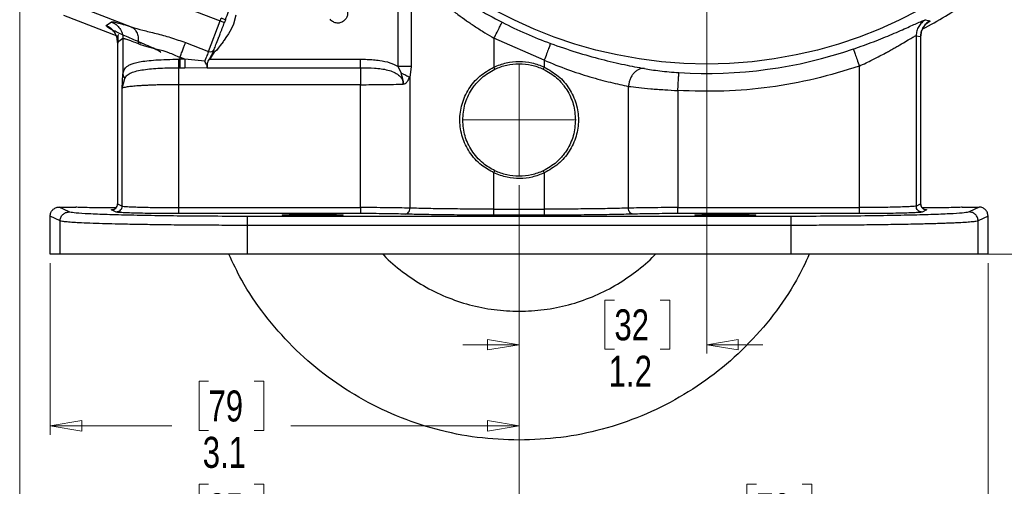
# Model space of a CAD drawing. Header units: inches. Extents: x 0.6 to 16.3, y -0.3 to 11.5.
# Tile 10 of 15: x 9.8 to 14.1, y 3.9 to 6. Entities that reach past the tile are written whole.
import ezdxf

# ---------------------------------------------------------------- set-up
doc = ezdxf.new("R2010")
doc.units = ezdxf.units.IN
doc.header["$MEASUREMENT"] = 0
doc.linetypes.add('CENTERX2', pattern=[0.8, 0.5, -0.1, 0.1, -0.1])
doc.styles.add('SLDTEXTSTYLE0', font='TXT', dxfattribs={"width": 0.75})
doc.dimstyles.new('SLDDIMSTYLE0', dxfattribs={"dimtxt": 0.137795, "dimasz": 0.14, "dimexe": 0, "dimexo": 0.0625, "dimgap": 0.034449, "dimtad": 0, "dimdec": 1, "dimlfac": 1.5, "dimrnd": 1e-09, "dimzin": 12, "dimdsep": 46, "dimtxsty": 'SLDTEXTSTYLE0', "dimblk1": 'CLOSED', "dimblk2": 'CLOSED', "dimsah": 1, "dimcen": 0.09, "dimadec": 0, "dimazin": 3, "dimtfac": 1, "dimtdec": 1, "dimtmove": 0, "dimatfit": 0, "dimldrblk": 'CLOSED', "dimfxl": 0, "dimfrac": 2, "dimtolj": 1, "dimtzin": 12, "dimarcsym": 0})
doc.dimstyles.new('SLDDIMSTYLE1', dxfattribs={"dimtxt": 0.137795, "dimasz": 0.14, "dimexe": 0, "dimexo": 0.0625, "dimgap": 0.034449, "dimtad": 0, "dimdec": 1, "dimlfac": 1.5, "dimrnd": 1e-09, "dimzin": 12, "dimdsep": 46, "dimtxsty": 'SLDTEXTSTYLE0', "dimblk1": 'CLOSED', "dimblk2": 'CLOSED', "dimsah": 1, "dimcen": 0.09, "dimadec": 0, "dimazin": 3, "dimtfac": 1, "dimtofl": 0, "dimtmove": 0, "dimatfit": 3, "dimldrblk": 'CLOSED', "dimfxl": 0, "dimfrac": 2, "dimtolj": 1, "dimtzin": 12, "dimarcsym": 0})
doc.dimstyles.new('SLDDIMSTYLE2', dxfattribs={"dimtxt": 0.137795, "dimasz": 0.14, "dimexe": 0, "dimexo": 0.0625, "dimgap": 0.034449, "dimtad": 0, "dimdec": 1, "dimlfac": 1.5, "dimrnd": 1e-09, "dimzin": 12, "dimdsep": 46, "dimtxsty": 'SLDTEXTSTYLE0', "dimblk1": 'CLOSED', "dimblk2": 'CLOSED', "dimsah": 1, "dimcen": 0.09, "dimadec": 0, "dimazin": 3, "dimtfac": 1, "dimtdec": 1, "dimtofl": 0, "dimtmove": 0, "dimatfit": 3, "dimldrblk": 'CLOSED', "dimfxl": 0, "dimfrac": 2, "dimtolj": 1, "dimtzin": 12, "dimarcsym": 0})
doc.dimstyles.new('SLDDIMSTYLE3', dxfattribs={"dimtxt": 0.137795, "dimasz": 0.14, "dimexe": 0, "dimexo": 0.0625, "dimgap": 0.034449, "dimtad": 0, "dimtih": 1, "dimtoh": 1, "dimdec": 1, "dimlfac": 1.5, "dimrnd": 1e-09, "dimzin": 12, "dimdsep": 46, "dimtxsty": 'SLDTEXTSTYLE0', "dimblk1": 'CLOSED', "dimblk2": 'CLOSED', "dimsah": 1, "dimcen": 0.09, "dimadec": 0, "dimazin": 3, "dimtfac": 1, "dimtdec": 1, "dimtofl": 0, "dimtmove": 0, "dimatfit": 3, "dimldrblk": 'CLOSED', "dimfxl": 0, "dimfrac": 2, "dimtolj": 1, "dimtzin": 12, "dimarcsym": 0})

# ---------------------------------------------------------------- blocks, each defined once
blk = doc.blocks.new('_Closed')
at = {"color": 0, "linetype": 'ByBlock', "lineweight": -2}
for p, q in [((-1, 0.166667), (0, 0)), ((-1, 0.166667), (-1, -0.166667)), ((0, 0), (-1, -0.166667)), ((0, 0), (-1, 0))]:
    blk.add_line(p, q, dxfattribs=at)
blk = doc.blocks.new('_D')
at = {"color": 7, "linetype": 'Continuous', "lineweight": 0}
for p, q in [((12.8039, 7.077), (12.8039, 4.507)), ((11.9705, 5.2559), (11.9705, 4.507)), ((12.3939, 4.7449), (12.3519, 4.7449)), ((12.3519, 4.7449), (12.3519, 4.5261)), ((12.5975, 4.7449), (12.6395, 4.7449)), ((12.6395, 4.7449), (12.6395, 4.5261)), ((11.9705, 4.5464), (11.7205, 4.5464)), ((12.3519, 4.5261), (12.3939, 4.5261)), ((12.6395, 4.5261), (12.5975, 4.5261)), ((12.8039, 4.5464), (13.0539, 4.5464))]:
    blk.add_line(p, q, dxfattribs=at)
at = {"color": 7, "linetype": 'Continuous', "lineweight": 18, "xscale": 0.14, "yscale": 0.14}
for p, rotation in [((11.9705, 4.5464), 359.9999997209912), ((12.8039, 4.5464), 179.9999997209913)]:
    blk.add_blockref('_Closed', p, dxfattribs=dict(at, rotation=rotation))
at = {"color": 7, "linetype": 'Continuous', "lineweight": 18, "char_height": 0.1378, "attachment_point": 1, "rotation": 360, "style": 'SLDTEXTSTYLE0'}
for s, insert in [('32', (12.3939, 4.7038)), ('1.2', (12.3684, 4.4976))]:
    blk.add_mtext(s, dxfattribs=dict(at, insert=insert))
blk = doc.blocks.new('_D_1')
at = {"color": 7, "linetype": 'Continuous', "lineweight": 0}
for p, q in [((9.7516, 6.1795), (9.7516, 3.689)), ((11.9705, 5.2559), (11.9705, 3.689)), ((10.5903, 3.9269), (10.5483, 3.9269)), ((10.5483, 3.9269), (10.5483, 3.7081)), ((10.7939, 3.9269), (10.8359, 3.9269)), ((10.8359, 3.9269), (10.8359, 3.7081)), ((9.7516, 3.7284), (10.4275, 3.7284)), ((11.9705, 3.7284), (10.9567, 3.7284)), ((10.5483, 3.7081), (10.5903, 3.7081)), ((10.8359, 3.7081), (10.7939, 3.7081))]:
    blk.add_line(p, q, dxfattribs=at)
at = {"color": 7, "linetype": 'Continuous', "lineweight": 18, "xscale": 0.14, "yscale": 0.14}
for p, rotation in [((9.7516, 3.7284), 179.9999997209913), ((11.9705, 3.7284), 359.9999997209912)]:
    blk.add_blockref('_Closed', p, dxfattribs=dict(at, rotation=rotation))
at = {"color": 7, "linetype": 'Continuous', "lineweight": 18, "char_height": 0.1378, "attachment_point": 1, "rotation": 360, "style": 'SLDTEXTSTYLE0'}
for s, insert in [('85', (10.5903, 3.8857)), ('3.3', (10.5649, 3.6796))]:
    blk.add_mtext(s, dxfattribs=dict(at, insert=insert))
blk = doc.blocks.new('_D_2')
at = {"color": 7, "linetype": 'Continuous', "lineweight": 0}
for p, q in [((11.9705, 5.2559), (11.9705, 4.1464)), ((9.8872, 4.9095), (9.8872, 4.1464)), ((10.5903, 4.3843), (10.5483, 4.3843)), ((10.5483, 4.3843), (10.5483, 4.1655)), ((10.7939, 4.3843), (10.8359, 4.3843)), ((10.8359, 4.3843), (10.8359, 4.1655)), ((9.8872, 4.1858), (10.4275, 4.1858)), ((10.5483, 4.1655), (10.5903, 4.1655)), ((10.8359, 4.1655), (10.7939, 4.1655)), ((11.9705, 4.1858), (10.9567, 4.1858))]:
    blk.add_line(p, q, dxfattribs=at)
at = {"color": 7, "linetype": 'Continuous', "lineweight": 18, "xscale": 0.14, "yscale": 0.14}
for p, rotation in [((9.8872, 4.1858), 179.9999997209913), ((11.9705, 4.1858), 359.9999997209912)]:
    blk.add_blockref('_Closed', p, dxfattribs=dict(at, rotation=rotation))
at = {"color": 7, "linetype": 'Continuous', "lineweight": 18, "char_height": 0.1378, "attachment_point": 1, "rotation": 360, "style": 'SLDTEXTSTYLE0'}
for s, insert in [('79', (10.5903, 4.3431)), ('3.1', (10.5649, 4.137))]:
    blk.add_mtext(s, dxfattribs=dict(at, insert=insert))
blk = doc.blocks.new('_D_3')
at = {"color": 7, "linetype": 'Continuous', "lineweight": 0}
for p, q in [((13.7657, 9.8186), (15.7627, 9.8186)), ((15.7233, 9.8186), (15.7233, 9.056)), ((15.5706, 9.028), (15.5286, 9.028)), ((15.5286, 9.028), (15.5286, 8.8092)), ((15.8761, 9.028), (15.9181, 9.028)), ((15.9181, 9.028), (15.9181, 8.8092)), ((15.5286, 8.8092), (15.5706, 8.8092)), ((15.9181, 8.8092), (15.8761, 8.8092)), ((15.7233, 4.9489), (15.7233, 8.6031)), ((14.0494, 4.9489), (15.7627, 4.9489))]:
    blk.add_line(p, q, dxfattribs=at)
at = {"color": 7, "linetype": 'Continuous', "lineweight": 18, "xscale": 0.14, "yscale": 0.14}
for p, rotation in [((15.7233, 9.8186), 90.0000000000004), ((15.7233, 4.9489), 270.0000000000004)]:
    blk.add_blockref('_Closed', p, dxfattribs=dict(at, rotation=rotation))
at = {"color": 7, "linetype": 'Continuous', "lineweight": 18, "char_height": 0.1378, "attachment_point": 1, "style": 'SLDTEXTSTYLE0'}
for s, insert in [('186', (15.5706, 8.9869)), ('7.3', (15.5961, 8.7807))]:
    blk.add_mtext(s, dxfattribs=dict(at, insert=insert))
blk = doc.blocks.new('_D_4')
at = {"color": 7, "linetype": 'Continuous', "lineweight": 0}
for p, q in [((14.8572, 6.5954), (14.8572, 3.2166)), ((11.9705, 5.2559), (11.9705, 3.2166)), ((13.1839, 3.4544), (13.1419, 3.4544)), ((13.1419, 3.4544), (13.1419, 3.2357)), ((13.4893, 3.4544), (13.5313, 3.4544)), ((13.5313, 3.4544), (13.5313, 3.2357)), ((11.9705, 3.256), (13.0211, 3.256)), ((14.8572, 3.256), (13.6521, 3.256)), ((13.1419, 3.2357), (13.1839, 3.2357)), ((13.5313, 3.2357), (13.4893, 3.2357))]:
    blk.add_line(p, q, dxfattribs=at)
at = {"color": 7, "linetype": 'Continuous', "lineweight": 18, "xscale": 0.14, "yscale": 0.14, "rotation": 180.0000000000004}
blk.add_blockref('_Closed', (11.9705, 3.256), dxfattribs=at)
at = {"color": 7, "linetype": 'Continuous', "lineweight": 18, "xscale": 0.14, "yscale": 0.14}
blk.add_blockref('_Closed', (14.8572, 3.256), dxfattribs=at)
at = {"color": 7, "linetype": 'Continuous', "lineweight": 18, "char_height": 0.1378, "attachment_point": 1, "style": 'SLDTEXTSTYLE0'}
for s, insert in [('110', (13.1839, 3.4133)), ('4.3', (13.2093, 3.2071))]:
    blk.add_mtext(s, dxfattribs=dict(at, insert=insert))
blk = doc.blocks.new('_D_5')
at = {"color": 7, "linetype": 'Continuous', "lineweight": 0}
for p, q in [((11.9705, 5.2559), (11.9705, 3.689)), ((14.0539, 4.9095), (14.0539, 3.689)), ((13.0247, 3.9269), (12.9827, 3.9269)), ((12.9827, 3.9269), (12.9827, 3.7081)), ((13.2283, 3.9269), (13.2703, 3.9269)), ((13.2703, 3.9269), (13.2703, 3.7081)), ((11.9705, 3.7284), (12.8619, 3.7284)), ((14.0539, 3.7284), (13.3912, 3.7284)), ((12.9827, 3.7081), (13.0247, 3.7081)), ((13.2703, 3.7081), (13.2283, 3.7081))]:
    blk.add_line(p, q, dxfattribs=at)
at = {"color": 7, "linetype": 'Continuous', "lineweight": 18, "xscale": 0.14, "yscale": 0.14}
for p, rotation in [((11.9705, 3.7284), 179.9999997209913), ((14.0539, 3.7284), 359.9999997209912)]:
    blk.add_blockref('_Closed', p, dxfattribs=dict(at, rotation=rotation))
at = {"color": 7, "linetype": 'Continuous', "lineweight": 18, "char_height": 0.1378, "attachment_point": 1, "rotation": 360, "style": 'SLDTEXTSTYLE0'}
for s, insert in [('79', (13.0247, 3.8857)), ('3.1', (12.9993, 3.6796))]:
    blk.add_mtext(s, dxfattribs=dict(at, insert=insert))
blk = doc.blocks.new('_D_6')
at = {"color": 7, "linetype": 'Continuous', "lineweight": 0}
for p, q in [((13.4922, 7.7653), (15.4146, 7.7653)), ((15.3752, 7.7653), (15.3752, 6.0393)), ((15.2225, 6.0114), (15.1805, 6.0114)), ((15.1805, 6.0114), (15.1805, 5.7926)), ((15.528, 6.0114), (15.5699, 6.0114)), ((15.5699, 6.0114), (15.5699, 5.7926)), ((15.1805, 5.7926), (15.2225, 5.7926)), ((15.5699, 5.7926), (15.528, 5.7926)), ((15.3752, 4.9489), (15.3752, 5.5864)), ((14.0494, 4.9489), (15.4146, 4.9489))]:
    blk.add_line(p, q, dxfattribs=at)
at = {"color": 7, "linetype": 'Continuous', "lineweight": 18, "xscale": 0.14, "yscale": 0.14}
for p, rotation in [((15.3752, 7.7653, 7.2231), 90.0000000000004), ((15.3752, 4.9489, 7.2231), 270.0000000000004)]:
    blk.add_blockref('_Closed', p, dxfattribs=dict(at, rotation=rotation))
at = {"color": 7, "linetype": 'Continuous', "lineweight": 18, "char_height": 0.1378, "attachment_point": 1, "style": 'SLDTEXTSTYLE0'}
for s, insert in [('107', (15.2225, 5.9702)), ('4.2', (15.248, 5.7641))]:
    blk.add_mtext(s, dxfattribs=dict(at, insert=insert))

msp = doc.modelspace()

# ---------------------------------------------------------------- linework, layer by layer
at = {"color": 7, "linetype": 'Continuous', "lineweight": 25}
for p, q in [((10.0266, 6.2226), (10.6427, 5.9861)), ((11.4325, 5.7836), (11.4325, 6.1883)), ((11.4913, 6.1883), (11.4913, 5.7836)), ((9.9669, 6.0673), (10.2474, 5.9596)), ((9.9456, 6.0117), (10.1878, 5.9187)), ((10.6427, 5.9861), (10.6475, 5.9986)), ((10.6662, 5.9914), (10.6475, 5.9986)), ((10.1353, 5.9652), (10.1593, 5.9817)), ((10.5906, 5.8502), (10.6427, 5.9861)), ((10.6427, 5.9861), (10.6614, 5.979)), ((10.6662, 5.9914), (10.6614, 5.979)), ((13.7762, 5.9904), (13.7955, 5.986)), ((10.2105, 5.9071), (10.1865, 5.8906)), ((10.2105, 5.9071), (10.2105, 5.7494)), ((12.0823, 5.8109), (11.8588, 5.9086)), ((11.8588, 5.9086), (11.8588, 5.7807)), ((13.7347, 5.9203), (13.7347, 5.163)), ((13.7347, 5.9203), (13.7545, 5.9162)), ((13.7545, 5.9162), (13.7545, 5.1729)), ((13.7549, 5.1724), (13.7549, 5.9164)), ((10.1862, 5.8911), (10.1862, 5.1724)), ((10.1865, 5.8906), (10.1865, 5.1729)), ((10.4886, 5.8893), (10.5906, 5.8502)), ((10.4855, 5.8156), (10.4635, 5.8241)), ((10.4635, 5.8241), (10.4635, 5.8156)), ((10.5953, 5.816), (10.606, 5.8346)), ((10.6066, 5.8344), (10.5958, 5.8156)), ((10.4635, 5.8156), (10.4585, 5.8156)), ((10.4593, 5.7779), (10.4635, 5.7779)), ((10.4855, 5.8156), (10.4635, 5.8156)), ((10.4635, 5.7779), (10.4855, 5.7779)), ((10.5738, 5.8065), (10.4855, 5.8156)), ((10.4855, 5.7779), (10.5847, 5.7792)), ((10.5847, 5.7779), (10.5858, 5.7808)), ((10.5847, 5.7792), (10.5848, 5.7795)), ((10.5847, 5.7792), (10.5847, 5.7779)), ((10.5847, 5.7779), (11.2655, 5.7779)), ((10.5848, 5.7795), (10.5851, 5.7801)), ((10.5851, 5.7801), (10.5852, 5.7805)), ((10.5958, 5.8156), (11.2655, 5.8156)), ((11.4459, 5.7547), (11.4325, 5.7836)), ((11.4913, 5.7836), (11.4849, 5.7342)), ((11.8588, 5.7807), (11.8631, 5.7716)), ((12.0823, 5.7807), (12.078, 5.7716)), ((12.0823, 5.8109), (12.0823, 5.7807)), ((13.4817, 5.7855), (13.4817, 5.1561)), ((10.2063, 5.6859), (10.2105, 5.7494)), ((11.4849, 5.7342), (11.4849, 5.1537)), ((10.2063, 5.6859), (10.2188, 5.7303)), ((11.2655, 5.7025), (10.4593, 5.7025)), ((10.4593, 5.1561), (10.4593, 5.7025)), ((11.2655, 5.1561), (11.2655, 5.7025)), ((12.4562, 5.1537), (12.4562, 5.6951)), ((10.2063, 5.163), (10.2063, 5.6859)), ((12.6756, 5.6766), (12.6756, 5.1561)), ((11.8588, 5.3104), (11.8631, 5.3194)), ((11.8588, 5.1491), (11.8588, 5.3104)), ((12.078, 5.3194), (12.0823, 5.3104)), ((12.0823, 5.3104), (12.0823, 5.1491)), ((10.1865, 5.1729), (10.2063, 5.163)), ((13.7347, 5.163), (13.7545, 5.1729)), ((9.9311, 5.0967), (9.8872, 5.1186)), ((9.8872, 4.9489), (9.8872, 5.1186)), ((9.971, 5.1366), (9.9272, 5.1585)), ((9.9272, 5.1585), (10.0015, 5.1585)), ((10.0015, 5.1586), (10.0015, 5.1585)), ((10.1797, 5.1364), (10.1599, 5.1462)), ((10.4593, 5.1561), (11.2655, 5.1561)), ((11.2655, 5.1294), (10.4593, 5.1294)), ((11.8588, 5.1491), (12.0823, 5.1491)), ((12.0823, 5.1224), (11.8588, 5.1224)), ((12.6756, 5.1561), (13.4817, 5.1561)), ((13.4817, 5.1294), (12.6756, 5.1294)), ((13.7812, 5.1462), (13.7614, 5.1364)), ((13.9395, 5.1585), (13.9395, 5.1586)), ((13.9395, 5.1585), (14.0139, 5.1585)), ((14.0139, 5.1585), (13.9701, 5.1366)), ((14.0539, 5.1186), (14.01, 5.0967)), ((14.0539, 4.9489), (14.0539, 5.1186)), ((9.9311, 4.9489), (9.9311, 5.0967)), ((13.1778, 5.117), (10.7633, 5.117)), ((13.1778, 5.077), (10.7633, 5.077)), ((10.7633, 4.9489), (10.7633, 5.077)), ((13.1778, 5.077), (13.1778, 4.9489)), ((14.01, 4.9489), (14.01, 5.0967)), ((9.9311, 4.9489), (9.8872, 4.9489)), ((13.1778, 4.9489), (10.7633, 4.9489)), ((14.0539, 4.9489), (14.01, 4.9489))]:
    msp.add_line(p, q, dxfattribs=at)
at = {"color": 8, "linetype": 'Continuous', "lineweight": 25}
for p, q in [((13.7545, 5.9162), (13.7535, 5.9148)), ((10.2838, 5.8916), (10.2907, 5.8867))]:
    msp.add_line(p, q, dxfattribs=at)
at = {"color": 7, "linetype": 'CENTERX2', "lineweight": 18}
for p, q in [((11.9705, 5.7959), (11.9705, 5.2952)), ((11.7202, 5.5455), (12.2209, 5.5455))]:
    msp.add_line(p, q, dxfattribs=at)
at = {"color": 7, "linetype": 'Continuous', "lineweight": 25, "flags": 128}
for points in [[(10.7125, 6.0119), (10.7011, 5.9708), (10.6916, 5.9497), (10.6795, 5.9285), (10.6681, 5.9116), (10.6629, 5.9043), (10.6604, 5.9009), (10.6594, 5.8995), (10.6584, 5.8981), (10.6583, 5.898), (10.6581, 5.8977), (10.6575, 5.8969), (10.6552, 5.8937), (10.6425, 5.8768), (10.6338, 5.8647), (10.6276, 5.8563), (10.6201, 5.8495), (10.6162, 5.8463), (10.6125, 5.8429), (10.6066, 5.8344)], [(10.5906, 5.8502), (10.5891, 5.8464), (10.5874, 5.842), (10.5855, 5.8371), (10.5835, 5.8318), (10.5813, 5.826), (10.5789, 5.8198), (10.5764, 5.8133), (10.5738, 5.8065)]]:
    msp.add_lwpolyline(points, dxfattribs=at)
at = {"color": 7, "linetype": 'Continuous', "lineweight": 25}
msp.add_circle((12.8039, 7.7653), 1.9709, dxfattribs=at)
for centre, radius, start, end in [((12.8039, 7.7653), 2.0533, 297.8764, 304.3161), ((12.8039, 7.7653), 2.0034, 243.0222, 249.7354), ((10.5984, 5.8673), 0.0189, 245.4037, 334.8829), ((12.8039, 7.7653), 2.0127, 266.4856, 288.9009)]:
    msp.add_arc(centre, radius, start, end, dxfattribs=at)
for points, knots in [([(11.485, 6.2486), (11.5127, 6.2264), (11.5681, 6.1821), (11.6681, 6.1116), (11.7771, 6.0426), (11.8557, 6.0008), (11.895, 5.9799)], [0, 0, 0, 0, 0.251561, 0.502133, 0.751208, 1, 1, 1, 1]), ([(11.4913, 6.1883), (11.4991, 6.1809), (11.5149, 6.1661), (11.5407, 6.1426), (11.567, 6.1194), (11.5968, 6.094), (11.6263, 6.0697), (11.6612, 6.0423), (11.6967, 6.0155), (11.7366, 5.9869), (11.7766, 5.9598), (11.8173, 5.9336), (11.8453, 5.9168), (11.8588, 5.9086)], [0, 0, 0, 0, 0.081025, 0.163179, 0.249802, 0.325185, 0.426866, 0.50076, 0.610337, 0.70719, 0.803928, 0.905201, 1, 1, 1, 1]), ([(11.1996, 6.0428), (11.2011, 6.0407), (11.2043, 6.0366), (11.2082, 6.027), (11.2095, 6.0141), (11.2051, 5.9986), (11.1977, 5.991), (11.1939, 5.9871)], [0, 0, 0, 0, 0.127539, 0.251273, 0.49315, 0.739188, 1, 1, 1, 1]), ([(11.1939, 5.9871), (11.189, 5.9837), (11.1818, 5.9787), (11.1704, 5.9761), (11.1618, 5.9759), (11.1533, 5.9775), (11.1419, 5.9821), (11.1352, 5.9887), (11.1307, 5.9933)], [0, 0, 0, 0, 0.246406, 0.368125, 0.486437, 0.607332, 0.733168, 1, 1, 1, 1]), ([(10.2838, 5.8916), (10.261, 5.9014), (10.2159, 5.9206), (10.1678, 5.9432), (10.1373, 5.9595), (10.1359, 5.9633), (10.1353, 5.9652)], [0, 0, 0, 0, 0.25624, 0.508038, 0.755526, 1, 1, 1, 1]), ([(10.1593, 5.9817), (10.1612, 5.982), (10.1652, 5.9827), (10.1837, 5.9786), (10.2104, 5.9713), (10.235, 5.9635), (10.2474, 5.9596)], [0, 0, 0, 0, 0.248233, 0.496982, 0.747291, 1, 1, 1, 1]), ([(10.2474, 5.9596), (10.264, 5.9546), (10.2984, 5.9442), (10.3583, 5.9303), (10.4229, 5.9129), (10.4665, 5.8972), (10.4886, 5.8893)], [0, 0, 0, 0, 0.23134, 0.476902, 0.735333, 1, 1, 1, 1]), ([(10.2474, 5.9596), (10.2526, 5.9564), (10.2632, 5.95), (10.2738, 5.932), (10.2794, 5.9098), (10.2781, 5.8933), (10.2775, 5.885)], [0, 0, 0, 0, 0.250197, 0.50006, 0.750032, 1, 1, 1, 1]), ([(10.6155, 5.8593), (10.6181, 5.866), (10.6232, 5.8794), (10.631, 5.8998), (10.6374, 5.9164), (10.6458, 5.9382), (10.6548, 5.9617), (10.6614, 5.979)], [0, 0, 0, 0, 0.250183, 0.500366, 0.51706, 0.645961, 1, 1, 1, 1]), ([(13.4558, 5.8611), (13.4862, 5.8719), (13.5471, 5.8935), (13.63, 5.9275), (13.7019, 5.9593), (13.7326, 5.9731), (13.7481, 5.9801)], [0, 0, 0, 0, 0.24645, 0.494992, 0.746176, 1, 1, 1, 1]), ([(13.7762, 5.9904), (13.7702, 5.9865), (13.7583, 5.9787), (13.7452, 5.9615), (13.7364, 5.9417), (13.7353, 5.9275), (13.7347, 5.9203)], [0, 0, 0, 0, 0.249984, 0.499969, 0.749899, 1, 1, 1, 1]), ([(13.7481, 5.9801), (13.7554, 5.9832), (13.7701, 5.9896), (13.7742, 5.9902), (13.7762, 5.9904)], [0, 0, 0, 0, 0.498735, 1, 1, 1, 1]), ([(13.7955, 5.986), (13.7896, 5.9821), (13.7778, 5.9742), (13.7648, 5.9571), (13.7562, 5.9374), (13.7551, 5.9233), (13.7545, 5.9162)], [0, 0, 0, 0, 0.249985, 0.499967, 0.749897, 1, 1, 1, 1]), ([(13.7549, 5.9158), (13.7554, 5.9226), (13.7562, 5.9332), (13.7607, 5.9462), (13.7649, 5.9547), (13.7692, 5.9616), (13.7742, 5.9681), (13.7741, 5.9684), (13.7741, 5.9686)], [0, 0, 0, 0, 0.180914, 0.276689, 0.388875, 0.52565, 0.68923, 1, 1, 1, 1]), ([(10.1901, 5.9238), (10.1895, 5.9236), (10.1872, 5.9229), (10.1871, 5.9166), (10.1881, 5.9047), (10.1877, 5.8926), (10.1874, 5.8868)], [0, 0, 0, 0, 0.114055, 0.434172, 0.725433, 1, 1, 1, 1]), ([(10.2105, 5.9071), (10.212, 5.9074), (10.215, 5.9081), (10.2291, 5.9041), (10.2494, 5.8967), (10.268, 5.889), (10.2775, 5.885)], [0, 0, 0, 0, 0.246394, 0.494827, 0.743394, 1, 1, 1, 1]), ([(13.4817, 5.7855), (13.4918, 5.7901), (13.5113, 5.799), (13.5421, 5.814), (13.5711, 5.8288), (13.5962, 5.8422), (13.617, 5.8537), (13.6354, 5.864), (13.6596, 5.878), (13.6862, 5.8938), (13.7115, 5.9089), (13.7292, 5.919), (13.7329, 5.9199), (13.7347, 5.9203)], [0, 0, 0, 0, 0.080595, 0.156466, 0.252756, 0.32624, 0.379684, 0.446655, 0.506191, 0.631628, 0.755592, 0.878729, 1, 1, 1, 1]), ([(10.2775, 5.885), (10.2901, 5.8806), (10.3153, 5.8718), (10.3624, 5.8615), (10.4132, 5.8469), (10.4466, 5.8317), (10.4635, 5.8241)], [0, 0, 0, 0, 0.247582, 0.495331, 0.745832, 1, 1, 1, 1]), ([(10.3791, 5.8453), (10.3776, 5.8468), (10.3745, 5.85), (10.3542, 5.8605), (10.3244, 5.8743), (10.2974, 5.8858), (10.2838, 5.8916)], [0, 0, 0, 0, 0.244577, 0.492289, 0.744095, 1, 1, 1, 1]), ([(12.11, 5.8859), (12.1481, 5.8725), (12.2245, 5.8457), (12.3368, 5.8145), (12.4417, 5.7901), (12.4985, 5.7796), (12.5271, 5.7742)], [0, 0, 0, 0, 0.2477, 0.496274, 0.746875, 1, 1, 1, 1]), ([(10.6066, 5.8344), (10.6066, 5.8344), (10.6064, 5.8345), (10.6063, 5.8345), (10.6062, 5.8346), (10.6061, 5.8346), (10.606, 5.8346), (10.606, 5.8346), (10.606, 5.8346)], [0, 0, 0, 0, 0.239646, 0.368513, 0.500259, 0.631643, 0.76056, 1, 1, 1, 1]), ([(10.2105, 5.7494), (10.2117, 5.7562), (10.2136, 5.767), (10.2213, 5.7776), (10.2303, 5.7854), (10.2432, 5.7925), (10.2607, 5.7987), (10.2847, 5.8043), (10.3166, 5.809), (10.3575, 5.8126), (10.4056, 5.815), (10.4405, 5.8154), (10.4585, 5.8156)], [0, 0, 0, 0, 0.112911, 0.176582, 0.245364, 0.323626, 0.407307, 0.496563, 0.609435, 0.73088, 0.861033, 1, 1, 1, 1]), ([(10.2188, 5.7303), (10.222, 5.7354), (10.2285, 5.7458), (10.2466, 5.7558), (10.2708, 5.7637), (10.3011, 5.7693), (10.3362, 5.7733), (10.3751, 5.7759), (10.4166, 5.7775), (10.4451, 5.7778), (10.4593, 5.7779)], [0, 0, 0, 0, 0.1223905, 0.2475281, 0.3735932, 0.4997496, 0.6254944, 0.7507457, 0.8755397, 1, 1, 1, 1]), ([(10.4593, 5.7779), (10.4592, 5.7796), (10.4591, 5.7831), (10.4588, 5.7922), (10.4586, 5.8033), (10.4586, 5.8115), (10.4585, 5.8156)], [0, 0, 0, 0, 0.2500646, 0.5, 0.7499354, 1, 1, 1, 1]), ([(10.5851, 5.7801), (10.5852, 5.7814), (10.5854, 5.784), (10.5824, 5.7905), (10.5783, 5.7981), (10.5753, 5.8037), (10.5738, 5.8065)], [0, 0, 0, 0, 0.233152, 0.496846, 0.748077, 1, 1, 1, 1]), ([(10.5852, 5.7805), (10.5856, 5.7826), (10.5864, 5.7869), (10.5854, 5.7948), (10.5866, 5.8016), (10.5895, 5.8084), (10.593, 5.813), (10.5953, 5.816)], [0, 0, 0, 0, 0.245853, 0.495972, 0.621807, 0.748508, 1, 1, 1, 1]), ([(10.5858, 5.7808), (10.5858, 5.7808), (10.5856, 5.7808), (10.5855, 5.7808), (10.5853, 5.7806), (10.5853, 5.7805), (10.5852, 5.7805)], [0, 0, 0, 0, 0.244494, 0.499938, 0.754968, 1, 1, 1, 1]), ([(10.5858, 5.7808), (10.5862, 5.7829), (10.587, 5.7871), (10.5858, 5.7948), (10.587, 5.8016), (10.5899, 5.8083), (10.5934, 5.8127), (10.5958, 5.8156)], [0, 0, 0, 0, 0.248669, 0.498858, 0.625136, 0.748849, 1, 1, 1, 1]), ([(10.5953, 5.816), (10.5953, 5.816), (10.5954, 5.8159), (10.5956, 5.8158), (10.5957, 5.8157), (10.5958, 5.8156)], [0, 0, 0, 0, 0.276479, 0.562662, 1, 1, 1, 1]), ([(11.2655, 5.8156), (11.2755, 5.8155), (11.2948, 5.8153), (11.3234, 5.8138), (11.3574, 5.8099), (11.395, 5.8024), (11.4207, 5.7895), (11.4325, 5.7836)], [0, 0, 0, 0, 0.174549, 0.337405, 0.499561, 0.770755, 1, 1, 1, 1]), ([(11.2655, 5.7779), (11.2866, 5.7777), (11.3276, 5.7774), (11.3775, 5.7713), (11.4133, 5.7598), (11.4357, 5.7467), (11.4495, 5.7311), (11.4553, 5.7165), (11.4559, 5.7089), (11.4561, 5.7052)], [0, 0, 0, 0, 0.283626, 0.55181, 0.675782, 0.791237, 0.898583, 0.949807, 1, 1, 1, 1]), ([(11.8588, 5.3104), (11.8397, 5.3211), (11.7974, 5.3446), (11.7484, 5.3999), (11.7153, 5.4685), (11.7035, 5.5428), (11.7137, 5.6174), (11.7448, 5.6852), (11.7931, 5.7434), (11.8368, 5.7682), (11.8588, 5.7807)], [0, 0, 0, 0, 0.110482, 0.244407, 0.370029, 0.495469, 0.620683, 0.746398, 0.872841, 1, 1, 1, 1]), ([(11.8588, 5.7807), (11.8767, 5.7878), (11.9126, 5.8021), (11.9705, 5.8077), (12.0285, 5.8021), (12.0644, 5.7878), (12.0823, 5.7807)], [0, 0, 0, 0, 0.250223, 0.500002, 0.749743, 1, 1, 1, 1]), ([(12.0823, 5.8109), (12.1169, 5.7968), (12.185, 5.7691), (12.2855, 5.7367), (12.3792, 5.7116), (12.4306, 5.7006), (12.4562, 5.6951)], [0, 0, 0, 0, 0.255037, 0.501553, 0.750936, 1, 1, 1, 1]), ([(12.0823, 5.7807), (12.104, 5.7683), (12.1472, 5.7436), (12.1955, 5.6864), (12.2267, 5.6193), (12.2375, 5.5455), (12.2267, 5.4718), (12.1955, 5.4047), (12.1474, 5.3473), (12.104, 5.3227), (12.0823, 5.3104)], [0, 0, 0, 0, 0.125897, 0.251197, 0.375791, 0.50002, 0.624131, 0.748703, 0.873994, 1, 1, 1, 1]), ([(12.5271, 5.7742), (12.5229, 5.7743), (12.5147, 5.7745), (12.5023, 5.7706), (12.4905, 5.7637), (12.4798, 5.7538), (12.4707, 5.7414), (12.4635, 5.7271), (12.4583, 5.7114), (12.4569, 5.7005), (12.4562, 5.6951)], [0, 0, 0, 0, 0.125207, 0.250544, 0.37559, 0.500227, 0.625018, 0.750069, 0.875077, 1, 1, 1, 1]), ([(11.4561, 5.7052), (11.4561, 5.7052), (11.4561, 5.7051), (11.4561, 5.7051), (11.4561, 5.7051), (11.4561, 5.7051), (11.4561, 5.7051), (11.4561, 5.7051), (11.4561, 5.7051), (11.4561, 5.7051), (11.4561, 5.7051), (11.4561, 5.7059), (11.4561, 5.7068), (11.4561, 5.708), (11.456, 5.7102), (11.4556, 5.7173), (11.454, 5.7274), (11.4508, 5.741), (11.4478, 5.7495), (11.4459, 5.7547)], [0, 0, 0, 0, 0.001527, 0.001862, 0.00193, 0.001938, 0.001943, 0.001948, 0.001956, 0.002021, 0.00257, 0.004067, 0.0479, 0.051514, 0.075494, 0.174199, 0.468825, 0.675501, 1, 1, 1, 1]), ([(11.4561, 5.7052), (11.4579, 5.7056), (11.4646, 5.7073), (11.4753, 5.7166), (11.4815, 5.728), (11.4849, 5.7342)], [0, 0, 0, 0, 0.1398893, 0.5282904, 1, 1, 1, 1]), ([(11.7202, 5.5455), (11.7221, 5.5691), (11.726, 5.6163), (11.7495, 5.6663), (11.7762, 5.7046), (11.8079, 5.7398), (11.8426, 5.7598), (11.8631, 5.7716)], [0, 0, 0, 0, 0.249562, 0.499475, 0.577977, 0.75005, 1, 1, 1, 1]), ([(12.078, 5.7716), (12.0985, 5.7598), (12.1294, 5.7421), (12.1567, 5.7135), (12.1714, 5.6953), (12.1914, 5.6665), (12.2151, 5.6163), (12.2189, 5.5691), (12.2209, 5.5455)], [0, 0, 0, 0, 0.249715, 0.375034, 0.419462, 0.50039, 0.750212, 1, 1, 1, 1]), ([(12.5271, 5.7742), (12.5372, 5.7725), (12.5576, 5.769), (12.5956, 5.7639), (12.637, 5.7594), (12.666, 5.7574), (12.6805, 5.7564)], [0, 0, 0, 0, 0.252106, 0.50281, 0.752157, 1, 1, 1, 1]), ([(10.4593, 5.7025), (10.4439, 5.7024), (10.4127, 5.7023), (10.3747, 5.7015), (10.3454, 5.7006), (10.324, 5.6998), (10.3037, 5.6988), (10.2814, 5.6975), (10.2571, 5.6957), (10.2329, 5.693), (10.2129, 5.6897), (10.2086, 5.6873), (10.2063, 5.6859)], [0, 0, 0, 0, 0.1200751, 0.2433391, 0.3062443, 0.369956, 0.4344761, 0.4998066, 0.5988644, 0.7152608, 0.8489795, 1, 1, 1, 1]), ([(11.2655, 5.7025), (11.2822, 5.7025), (11.316, 5.7026), (11.3658, 5.7031), (11.4139, 5.7039), (11.4419, 5.7048), (11.4561, 5.7052)], [0, 0, 0, 0, 0.241747, 0.48899, 0.741738, 1, 1, 1, 1]), ([(12.4562, 5.6951), (12.4708, 5.6932), (12.5001, 5.6896), (12.5553, 5.6843), (12.6146, 5.6797), (12.656, 5.6776), (12.6756, 5.6766)], [0, 0, 0, 0, 0.249433, 0.499494, 0.762913, 1, 1, 1, 1]), ([(11.8631, 5.3194), (11.8448, 5.3298), (11.815, 5.3466), (11.7822, 5.3793), (11.7527, 5.4184), (11.7262, 5.4735), (11.7222, 5.5215), (11.7202, 5.5455)], [0, 0, 0, 0, 0.221517, 0.361188, 0.491422, 0.745521, 1, 1, 1, 1]), ([(12.2209, 5.5455), (12.2189, 5.522), (12.2151, 5.4748), (12.1915, 5.4248), (12.1649, 5.3865), (12.1331, 5.3513), (12.0985, 5.3313), (12.078, 5.3194)], [0, 0, 0, 0, 0.249633, 0.499501, 0.577922, 0.750051, 1, 1, 1, 1]), ([(12.0823, 5.3104), (12.0648, 5.3034), (12.0297, 5.2894), (11.9732, 5.2836), (11.9147, 5.2884), (11.878, 5.3028), (11.8588, 5.3104)], [0, 0, 0, 0, 0.244462, 0.488763, 0.732552, 1, 1, 1, 1]), ([(10.1862, 5.1733), (10.1861, 5.1718), (10.186, 5.1689), (10.1848, 5.1645), (10.1828, 5.1601), (10.1789, 5.1544), (10.1767, 5.1528), (10.1751, 5.1516)], [0, 0, 0, 0, 0.1126641, 0.2268411, 0.3533997, 0.5161209, 1, 1, 1, 1]), ([(10.2063, 5.163), (10.2087, 5.1625), (10.2132, 5.1614), (10.2354, 5.16), (10.2653, 5.1588), (10.3014, 5.1578), (10.3407, 5.157), (10.3811, 5.1565), (10.4208, 5.1561), (10.4468, 5.1561), (10.4593, 5.1561)], [0, 0, 0, 0, 0.152262, 0.296742, 0.433436, 0.56234, 0.68345, 0.796765, 0.902282, 1, 1, 1, 1]), ([(13.7347, 5.163), (13.7324, 5.1625), (13.7279, 5.1614), (13.7057, 5.16), (13.6757, 5.1588), (13.6397, 5.1578), (13.6003, 5.157), (13.56, 5.1565), (13.5203, 5.1561), (13.4943, 5.1561), (13.4817, 5.1561)], [0, 0, 0, 0, 0.1522621, 0.2967421, 0.4334358, 0.5623396, 0.6834503, 0.7967651, 0.9022821, 1, 1, 1, 1]), ([(13.7674, 5.1507), (13.7674, 5.1508), (13.7673, 5.151), (13.7647, 5.1526), (13.7625, 5.1546), (13.761, 5.1561), (13.7596, 5.1578), (13.7583, 5.1598), (13.7573, 5.1618), (13.7554, 5.1665), (13.7551, 5.1702), (13.7549, 5.1733)], [0, 0, 0, 0, 0.247044, 0.458108, 0.533246, 0.593305, 0.643165, 0.688169, 0.732963, 0.780383, 1, 1, 1, 1]), ([(9.8872, 5.1186), (9.8878, 5.1237), (9.8889, 5.1339), (9.8977, 5.147), (9.9084, 5.1545), (9.9187, 5.158), (9.9243, 5.1584), (9.9272, 5.1585)], [0, 0, 0, 0, 0.245809, 0.483726, 0.730788, 0.862768, 1, 1, 1, 1]), ([(10.7633, 5.117), (10.7131, 5.117), (10.6127, 5.1172), (10.4675, 5.1183), (10.3329, 5.1201), (10.2139, 5.1226), (10.1144, 5.1256), (10.0388, 5.129), (9.9872, 5.1327), (9.9764, 5.1353), (9.971, 5.1366)], [0, 0, 0, 0, 0.124956, 0.249962, 0.374961, 0.499946, 0.62494, 0.749961, 0.875002, 1, 1, 1, 1]), ([(10.1795, 5.1552), (10.1655, 5.1551), (10.1343, 5.1549), (10.0838, 5.1552), (10.0391, 5.156), (10.0076, 5.1571), (10.0036, 5.1581), (10.0015, 5.1585)], [0, 0, 0, 0, 0.169144, 0.376825, 0.584526, 0.792253, 1, 1, 1, 1]), ([(10.4593, 5.1294), (10.4416, 5.1294), (10.4062, 5.1295), (10.3549, 5.1299), (10.3075, 5.1305), (10.2654, 5.1314), (10.2303, 5.1324), (10.2036, 5.1336), (10.1854, 5.135), (10.1816, 5.1359), (10.1797, 5.1364)], [0, 0, 0, 0, 0.1249562, 0.2499624, 0.3749609, 0.4999463, 0.6249397, 0.7499613, 0.8750023, 1, 1, 1, 1]), ([(10.9182, 5.1225), (10.9202, 5.123), (10.9243, 5.1239), (10.9557, 5.1251), (11.0005, 5.1259), (11.0361, 5.126), (11.0539, 5.1261)], [0, 0, 0, 0, 0.25004, 0.500056, 0.75004, 1, 1, 1, 1]), ([(11.0539, 5.119), (11.0361, 5.119), (11.0005, 5.1191), (10.9557, 5.12), (10.9243, 5.1211), (10.9202, 5.1221), (10.9182, 5.1225)], [0, 0, 0, 0, 0.24996, 0.499944, 0.74996, 1, 1, 1, 1]), ([(11.0539, 5.1261), (11.0716, 5.126), (11.1072, 5.1259), (11.152, 5.1251), (11.1834, 5.1239), (11.1875, 5.123), (11.1895, 5.1225)], [0, 0, 0, 0, 0.24996, 0.499944, 0.74996, 1, 1, 1, 1]), ([(11.1895, 5.1225), (11.1875, 5.1221), (11.1834, 5.1211), (11.152, 5.12), (11.1072, 5.1191), (11.0716, 5.119), (11.0539, 5.119)], [0, 0, 0, 0, 0.25004, 0.500056, 0.75004, 1, 1, 1, 1]), ([(11.4849, 5.1537), (11.4694, 5.1541), (11.4391, 5.1548), (11.3835, 5.1555), (11.3251, 5.156), (11.2851, 5.156), (11.2655, 5.1561)], [0, 0, 0, 0, 0.261982, 0.515974, 0.76198, 1, 1, 1, 1]), ([(11.4649, 5.1271), (11.4516, 5.1274), (11.4249, 5.1281), (11.3755, 5.1288), (11.3218, 5.1293), (11.2843, 5.1294), (11.2655, 5.1294)], [0, 0, 0, 0, 0.250021, 0.500026, 0.750017, 1, 1, 1, 1]), ([(11.4649, 5.1271), (11.4675, 5.1275), (11.4727, 5.1284), (11.4792, 5.1346), (11.4838, 5.1434), (11.4845, 5.1503), (11.4849, 5.1537)], [0, 0, 0, 0, 0.250433, 0.500128, 0.750069, 1, 1, 1, 1]), ([(11.8588, 5.1224), (11.8217, 5.1225), (11.7475, 5.1226), (11.6415, 5.1236), (11.5438, 5.125), (11.4912, 5.1264), (11.4649, 5.1271)], [0, 0, 0, 0, 0.249983, 0.499974, 0.749979, 1, 1, 1, 1]), ([(11.8588, 5.1491), (11.8253, 5.1491), (11.7571, 5.1493), (11.6577, 5.1502), (11.5628, 5.1516), (11.5111, 5.153), (11.4849, 5.1537)], [0, 0, 0, 0, 0.238014, 0.484016, 0.73801, 1, 1, 1, 1]), ([(12.4562, 5.1537), (12.43, 5.153), (12.3782, 5.1516), (12.2834, 5.1502), (12.184, 5.1493), (12.1158, 5.1491), (12.0823, 5.1491)], [0, 0, 0, 0, 0.261987, 0.51598, 0.761983, 1, 1, 1, 1]), ([(12.4762, 5.1271), (12.4499, 5.1264), (12.3972, 5.125), (12.2996, 5.1236), (12.1936, 5.1226), (12.1194, 5.1225), (12.0823, 5.1224)], [0, 0, 0, 0, 0.250021, 0.500026, 0.750017, 1, 1, 1, 1]), ([(12.6756, 5.1561), (12.6559, 5.156), (12.6159, 5.156), (12.5576, 5.1555), (12.502, 5.1548), (12.4716, 5.1541), (12.4562, 5.1537)], [0, 0, 0, 0, 0.238022, 0.484027, 0.738019, 1, 1, 1, 1]), ([(12.4762, 5.1271), (12.4736, 5.1275), (12.4684, 5.1285), (12.4619, 5.1346), (12.4572, 5.1434), (12.4566, 5.1503), (12.4562, 5.1537)], [0, 0, 0, 0, 0.2499312, 0.4998718, 0.7495673, 1, 1, 1, 1]), ([(12.6756, 5.1294), (12.6568, 5.1294), (12.6192, 5.1293), (12.5656, 5.1288), (12.5161, 5.1281), (12.4895, 5.1274), (12.4762, 5.1271)], [0, 0, 0, 0, 0.249983, 0.499974, 0.749979, 1, 1, 1, 1]), ([(12.7515, 5.1225), (12.7536, 5.123), (12.7577, 5.1239), (12.789, 5.1251), (12.8339, 5.1259), (12.8694, 5.126), (12.8872, 5.1261)], [0, 0, 0, 0, 0.25004, 0.500056, 0.75004, 1, 1, 1, 1]), ([(12.8872, 5.119), (12.8694, 5.119), (12.8339, 5.1191), (12.789, 5.12), (12.7577, 5.1211), (12.7536, 5.1221), (12.7515, 5.1225)], [0, 0, 0, 0, 0.24996, 0.499944, 0.74996, 1, 1, 1, 1]), ([(12.8872, 5.1261), (12.905, 5.126), (12.9405, 5.1259), (12.9854, 5.1251), (13.0168, 5.1239), (13.0208, 5.123), (13.0229, 5.1225)], [0, 0, 0, 0, 0.24996, 0.499944, 0.74996, 1, 1, 1, 1]), ([(13.0229, 5.1225), (13.0208, 5.1221), (13.0168, 5.1211), (12.9854, 5.12), (12.9405, 5.1191), (12.905, 5.119), (12.8872, 5.119)], [0, 0, 0, 0, 0.25004, 0.500056, 0.75004, 1, 1, 1, 1]), ([(13.9701, 5.1366), (13.9647, 5.1353), (13.9539, 5.1327), (13.9023, 5.129), (13.8266, 5.1256), (13.7272, 5.1226), (13.6081, 5.1201), (13.4736, 5.1183), (13.3284, 5.1172), (13.228, 5.117), (13.1778, 5.117)], [0, 0, 0, 0, 0.1249977, 0.2500387, 0.3750603, 0.5000537, 0.6250391, 0.7500376, 0.8750438, 1, 1, 1, 1]), ([(13.7614, 5.1364), (13.7595, 5.1359), (13.7557, 5.135), (13.7374, 5.1336), (13.7107, 5.1324), (13.6756, 5.1314), (13.6336, 5.1305), (13.5861, 5.1299), (13.5349, 5.1295), (13.4995, 5.1294), (13.4817, 5.1294)], [0, 0, 0, 0, 0.124998, 0.250039, 0.37506, 0.500054, 0.625039, 0.750038, 0.875044, 1, 1, 1, 1]), ([(13.9395, 5.1585), (13.9375, 5.1581), (13.9334, 5.1571), (13.902, 5.156), (13.8573, 5.1552), (13.8068, 5.1549), (13.7756, 5.1551), (13.7616, 5.1552)], [0, 0, 0, 0, 0.207747, 0.415474, 0.623175, 0.830856, 1, 1, 1, 1]), ([(14.0539, 5.1186), (14.0533, 5.1236), (14.0522, 5.1337), (14.0435, 5.1467), (14.0329, 5.1543), (14.0227, 5.158), (14.0169, 5.1583), (14.0139, 5.1585)], [0, 0, 0, 0, 0.240286, 0.483673, 0.722178, 0.856304, 1, 1, 1, 1]), ([(10.7633, 5.077), (10.7296, 5.077), (10.6617, 5.0771), (10.5605, 5.0776), (10.4776, 5.0782), (10.4129, 5.0789), (10.3651, 5.0795), (10.3186, 5.0802), (10.2736, 5.0809), (10.2304, 5.0818), (10.1828, 5.0828), (10.1304, 5.0842), (10.0746, 5.086), (10.0273, 5.088), (9.9893, 5.09), (9.9608, 5.0921), (9.9394, 5.0943), (9.9339, 5.0959), (9.9311, 5.0967)], [0, 0, 0, 0, 0.0797681, 0.1609509, 0.2435491, 0.2854003, 0.327606, 0.3701664, 0.4130816, 0.4563516, 0.4999766, 0.5640666, 0.6358515, 0.7153292, 0.7800044, 0.8490084, 0.9223405, 1, 1, 1, 1]), ([(14.01, 5.0967), (14.0072, 5.0959), (14.0017, 5.0943), (13.9803, 5.0921), (13.9518, 5.09), (13.9207, 5.0884), (13.8907, 5.087), (13.8639, 5.086), (13.8363, 5.085), (13.8083, 5.0842), (13.7801, 5.0834), (13.735, 5.0823), (13.6688, 5.0809), (13.5772, 5.0795), (13.4805, 5.0784), (13.3806, 5.0776), (13.2794, 5.0771), (13.2115, 5.077), (13.1778, 5.077)], [0, 0, 0, 0, 0.077662, 0.150997, 0.220004, 0.284683, 0.325405, 0.364201, 0.401072, 0.436018, 0.469038, 0.500132, 0.586982, 0.672416, 0.756434, 0.839037, 0.920226, 1, 1, 1, 1]), ([(11.9705, 4.1222), (11.9084, 4.1246), (11.7842, 4.1293), (11.6011, 4.1671), (11.4243, 4.2267), (11.2568, 4.3094), (11.1016, 4.4131), (10.9611, 4.5362), (10.8386, 4.6768), (10.7435, 4.8149), (10.6992, 4.9101), (10.6812, 4.9489)], [0, 0, 0, 0, 0.115092, 0.230184, 0.345276, 0.460368, 0.57546, 0.690552, 0.805644, 0.920736, 1, 1, 1, 1]), ([(11.3652, 4.9489), (11.3666, 4.9473), (11.3923, 4.9178), (11.4522, 4.8697), (11.544, 4.8069), (11.6443, 4.7577), (11.7498, 4.722), (11.8592, 4.6994), (11.9334, 4.6966), (11.9705, 4.6952)], [0, 0, 0, 0, 0.0091037, 0.174253, 0.3394024, 0.5045518, 0.6697012, 0.8348506, 1, 1, 1, 1]), ([(11.9705, 4.6952), (12.0076, 4.6966), (12.0818, 4.6994), (12.1913, 4.722), (12.2968, 4.7577), (12.3971, 4.8069), (12.4889, 4.8697), (12.5488, 4.9178), (12.5745, 4.9473), (12.5759, 4.9489)], [0, 0, 0, 0, 0.165149, 0.330299, 0.495448, 0.660598, 0.825747, 0.990896, 1, 1, 1, 1]), ([(13.2599, 4.9489), (13.2418, 4.9101), (13.1976, 4.8149), (13.1025, 4.6768), (12.98, 4.5362), (12.8394, 4.4131), (12.6842, 4.3094), (12.5168, 4.2267), (12.34, 4.1671), (12.1568, 4.1293), (12.0326, 4.1246), (11.9705, 4.1222)], [0, 0, 0, 0, 0.0792642, 0.1943562, 0.3094481, 0.4245401, 0.5396321, 0.6547241, 0.769816, 0.884908, 1, 1, 1, 1])]:
    msp.add_open_spline(points, degree=3, knots=knots, dxfattribs=at)
for points in [[(10.6662, 5.9914), (10.6709, 6.0036), (10.6802, 6.0278), (10.6931, 6.0615), (10.7044, 6.0909), (10.7095, 6.1044), (10.7121, 6.1111)], [(10.1865, 5.8906), (10.1858, 5.8986), (10.1844, 5.9147), (10.1733, 5.9365), (10.157, 5.9546), (10.1425, 5.9617), (10.1353, 5.9652)], [(10.1593, 5.9817), (10.1665, 5.9782), (10.181, 5.9711), (10.1973, 5.9529), (10.2084, 5.9312), (10.2098, 5.9151), (10.2105, 5.9071)], [(11.8588, 5.9086), (11.8634, 5.9178), (11.8727, 5.9361), (11.8845, 5.9593), (11.893, 5.9759), (11.8944, 5.9786), (11.895, 5.9799)], [(10.4635, 5.8241), (10.4661, 5.8307), (10.4711, 5.8439), (10.4782, 5.8623), (10.4843, 5.8783), (10.4872, 5.8857), (10.4886, 5.8893)], [(12.11, 5.8859), (12.1095, 5.8845), (12.1084, 5.8817), (12.102, 5.8642), (12.0929, 5.8397), (12.0858, 5.8205), (12.0823, 5.8109)], [(10.606, 5.8346), (10.6079, 5.8395), (10.6116, 5.8492), (10.6142, 5.8559), (10.6155, 5.8593)], [(13.4558, 5.8611), (13.4563, 5.8597), (13.4573, 5.8568), (13.4633, 5.8392), (13.4718, 5.8146), (13.4784, 5.7952), (13.4817, 5.7855)], [(10.4593, 5.7025), (10.4593, 5.7107), (10.4593, 5.7271), (10.4593, 5.7493), (10.4593, 5.7676), (10.4593, 5.7745), (10.4593, 5.7779)], [(10.4635, 5.8156), (10.4635, 5.8115), (10.4635, 5.8033), (10.4635, 5.7922), (10.4635, 5.7831), (10.4635, 5.7796), (10.4635, 5.7779)], [(10.4855, 5.8156), (10.4855, 5.8115), (10.4855, 5.8033), (10.4855, 5.7922), (10.4855, 5.7831), (10.4855, 5.7796), (10.4855, 5.7779)], [(11.2655, 5.7779), (11.2655, 5.7796), (11.2655, 5.7831), (11.2655, 5.7922), (11.2655, 5.8033), (11.2655, 5.8115), (11.2655, 5.8156)], [(11.2655, 5.7779), (11.2655, 5.7745), (11.2655, 5.7676), (11.2655, 5.7493), (11.2655, 5.7271), (11.2655, 5.7107), (11.2655, 5.7025)], [(11.4913, 5.7836), (11.4873, 5.7836), (11.4794, 5.7836), (11.4648, 5.7836), (11.449, 5.7836), (11.438, 5.7836), (11.4325, 5.7836)], [(11.8631, 5.7716), (11.8803, 5.7787), (11.9148, 5.7927), (11.9519, 5.7948), (11.9705, 5.7959)], [(11.9705, 5.7959), (11.9891, 5.7948), (12.0263, 5.7927), (12.0608, 5.7787), (12.078, 5.7716)], [(13.4817, 5.7855), (13.4166, 5.7652), (13.2862, 5.7246), (13.0844, 5.6886), (12.8803, 5.6698), (12.7438, 5.6743), (12.6756, 5.6766)], [(10.2105, 5.7494), (10.211, 5.746), (10.2119, 5.7391), (10.2165, 5.7333), (10.2188, 5.7303)], [(11.4459, 5.7547), (11.4534, 5.7515), (11.4684, 5.7452), (11.4794, 5.7379), (11.4849, 5.7342)], [(12.6756, 5.6766), (12.6762, 5.6868), (12.6775, 5.7073), (12.6791, 5.7333), (12.6802, 5.7519), (12.6804, 5.7549), (12.6805, 5.7564)], [(11.9705, 5.2952), (11.9519, 5.2963), (11.9148, 5.2984), (11.8803, 5.3124), (11.8631, 5.3194)], [(12.078, 5.3194), (12.0608, 5.3124), (12.0263, 5.2984), (11.9891, 5.2963), (11.9705, 5.2952)], [(10.1599, 5.1462), (10.1634, 5.1467), (10.1704, 5.1475), (10.1792, 5.1536), (10.1853, 5.1624), (10.1861, 5.1694), (10.1865, 5.1729)], [(10.2063, 5.163), (10.2059, 5.1595), (10.2051, 5.1525), (10.199, 5.1437), (10.1902, 5.1376), (10.1832, 5.1368), (10.1797, 5.1364)], [(13.7614, 5.1364), (13.7579, 5.1368), (13.7509, 5.1376), (13.7421, 5.1437), (13.7359, 5.1525), (13.7351, 5.1595), (13.7347, 5.163)], [(13.7545, 5.1729), (13.7549, 5.1694), (13.7557, 5.1624), (13.7619, 5.1536), (13.7707, 5.1475), (13.7777, 5.1467), (13.7812, 5.1462)], [(9.9311, 5.0967), (9.9317, 5.1019), (9.9329, 5.1124), (9.9421, 5.1256), (9.9553, 5.1348), (9.9658, 5.136), (9.971, 5.1366)], [(10.4593, 5.1294), (10.4593, 5.1299), (10.4593, 5.1308), (10.4593, 5.137), (10.4593, 5.1458), (10.4593, 5.1526), (10.4593, 5.1561)], [(11.2655, 5.1561), (11.2655, 5.1526), (11.2655, 5.1458), (11.2655, 5.137), (11.2655, 5.1308), (11.2655, 5.1299), (11.2655, 5.1294)], [(11.8588, 5.1224), (11.8588, 5.1229), (11.8588, 5.1239), (11.8588, 5.13), (11.8588, 5.1388), (11.8588, 5.1456), (11.8588, 5.1491)], [(12.0823, 5.1491), (12.0823, 5.1456), (12.0823, 5.1388), (12.0823, 5.13), (12.0823, 5.1239), (12.0823, 5.1229), (12.0823, 5.1224)], [(12.6756, 5.1294), (12.6756, 5.1299), (12.6756, 5.1308), (12.6756, 5.137), (12.6756, 5.1458), (12.6756, 5.1526), (12.6756, 5.1561)], [(13.4817, 5.1561), (13.4817, 5.1526), (13.4817, 5.1458), (13.4817, 5.137), (13.4817, 5.1308), (13.4817, 5.1299), (13.4817, 5.1294)], [(14.01, 5.0967), (14.0094, 5.1019), (14.0082, 5.1124), (13.9989, 5.1256), (13.9858, 5.1348), (13.9753, 5.136), (13.9701, 5.1366)], [(10.7633, 5.077), (10.7633, 5.0821), (10.7633, 5.0924), (10.7633, 5.1055), (10.7633, 5.1148), (10.7633, 5.1162), (10.7633, 5.117)], [(13.1778, 5.117), (13.1778, 5.1162), (13.1778, 5.1148), (13.1778, 5.1055), (13.1778, 5.0924), (13.1778, 5.0821), (13.1778, 5.077)], [(10.7633, 4.9489), (10.7281, 4.9489), (10.6578, 4.9489), (10.554, 4.9489), (10.4536, 4.9489), (10.3582, 4.9489), (10.2692, 4.9489), (10.1881, 4.9489), (10.1162, 4.9489), (10.0547, 4.9489), (10.0044, 4.9489), (9.9665, 4.9489), (9.9404, 4.9489), (9.9342, 4.9489), (9.9311, 4.9489)], [(14.01, 4.9489), (14.0069, 4.9489), (14.0006, 4.9489), (13.9745, 4.9489), (13.9367, 4.9489), (13.8864, 4.9489), (13.8249, 4.9489), (13.753, 4.9489), (13.6719, 4.9489), (13.5829, 4.9489), (13.4874, 4.9489), (13.387, 4.9489), (13.2833, 4.9489), (13.213, 4.9489), (13.1778, 4.9489)]]:
    msp.add_open_spline(points, degree=3, dxfattribs=at)
at = {"color": 8, "linetype": 'Continuous', "lineweight": 25}
for points, knots in [([(13.7955, 5.986), (13.7955, 5.9848), (13.7955, 5.9828), (13.7784, 5.9719), (13.7725, 5.9681)], [0, 0, 0, 0, 0.649626, 1, 1, 1, 1]), ([(10.1599, 5.1462), (10.1592, 5.1469), (10.1584, 5.1477), (10.1687, 5.1484), (10.1704, 5.1485)], [0, 0, 0, 0, 0.829369, 1, 1, 1, 1]), ([(13.7707, 5.1485), (13.7724, 5.1484), (13.7826, 5.1477), (13.7818, 5.1469), (13.7812, 5.1462)], [0, 0, 0, 0, 0.1706312, 1, 1, 1, 1])]:
    msp.add_open_spline(points, degree=3, knots=knots, dxfattribs=at)

# ---------------------------------------------------------------- dimensions: what is measured, and where the dimension line sits
at = {"color": 7, "linetype": 'Continuous', "lineweight": 18}
for base, p1, p2, angle, dimstyle, picture, middle in [((15.7233, 4.9489), (13.7264, 9.8186), (14.01, 4.9489), 90, 'SLDDIMSTYLE3', '_D_3', (15.7233, 8.8295)), ((15.3752, 4.9489), (13.4528, 7.7653), (14.01, 4.9489), 90, 'SLDDIMSTYLE3', '_D_6', (15.3752, 5.8129)), ((12.80387, 4.54641), (11.97054, 5.29524), (12.80387, 7.11633), 360, 'SLDDIMSTYLE0', '_D', (12.49571, 4.54641)), ((11.9705, 3.7284), (9.7516, 6.2189), (11.9705, 5.2952), 360, 'SLDDIMSTYLE1', '_D_1', (10.6921, 3.7284)), ((9.8872, 4.1858), (11.9705, 5.2952), (9.8872, 4.9489), 360, 'SLDDIMSTYLE2', '_D_2', (10.6921, 4.1858)), ((14.0539, 3.7284), (11.9705, 5.2952), (14.0539, 4.9489), 360, 'SLDDIMSTYLE2', '_D_5', (13.1265, 3.7284))]:
    dim = msp.add_linear_dim(base=base, p1=p1, p2=p2, angle=angle, dimstyle=dimstyle, dxfattribs=at)
    dim.commit()
    dim.dimension.update_dxf_attribs({"geometry": picture, "text_midpoint": middle, "dimtype": 160})
dim = msp.add_linear_dim(base=(11.9705, 3.256), p1=(14.8572, 6.6348), p2=(11.9705, 5.2952), dimstyle='SLDDIMSTYLE1', dxfattribs=at)
dim.commit()
dim.dimension.update_dxf_attribs({"geometry": '_D_4', "text_midpoint": (13.3366, 3.256), "dimtype": 160})

doc.saveas('drawing.dxf')
